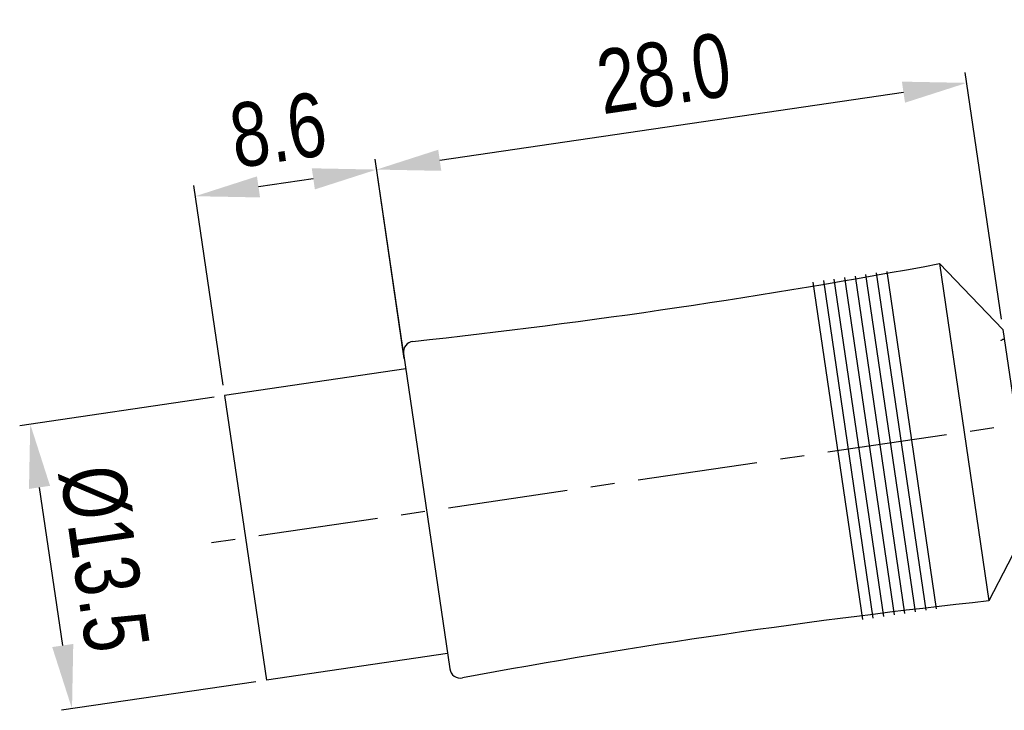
# Model space of a CAD drawing. Extents: x -12 to 408, y -12 to 285.
# Tile 3 of 7: x 214 to 260, y 115 to 148. Entities that reach past the tile are written whole.
import ezdxf

# ---------------------------------------------------------------- set-up
doc = ezdxf.new("R2010")
doc.units = 0
doc.header["$LTSCALE"] = 15
doc.header["$MEASUREMENT"] = 0
doc.header["$PDMODE"] = 3
doc.header["$PDSIZE"] = 0.3125
doc.linetypes.add('CENTER', pattern=[0.6, 0.375, -0.075, 0.075, -0.075])
doc.layers.get('0').update_dxf_attribs({"linetype": 'CONTINUOUS'})
doc.layers.get('Defpoints').update_dxf_attribs({"linetype": 'CONTINUOUS'})
doc.layers.add('CEN', color=3, linetype='CENTER')
doc.styles.get("Standard").update_dxf_attribs({"font": 'txt', "width": 0.8})
doc.dimstyles.get("Standard").update_dxf_attribs({"dimtxt": 3, "dimasz": 3, "dimexe": 0.5, "dimexo": 0.5, "dimgap": 1, "dimtad": 1, "dimdec": 1, "dimzin": 4, "dimdsep": 46, "dimtxsty": 'Standard', "dimcen": 3, "dimclrd": 3, "dimclre": 3, "dimclrt": 3, "dimadec": 0, "dimazin": 0, "dimtp": 0.01, "dimtm": 0.01, "dimtfac": 1, "dimtdec": 1, "dimtofl": 0, "dimtmove": 0, "dimatfit": 0, "dimldrblk": 'CLOSED', "dimfxl": 1, "dimtolj": 1, "dimtzin": 4, "dimarcsym": 0})

# ---------------------------------------------------------------- blocks, each defined once
blk = doc.blocks.new('*D7')
at = {"color": 3, "lineweight": -2, "transparency": 16777216}
for p, q in [((222.802, 129.935), (213.679, 128.595)), ((215.699, 118.279), (214.61, 125.699)), ((224.763, 116.578), (215.641, 115.238))]:
    blk.add_line(p, q, dxfattribs=at)
at = {"color": 3, "transparency": 16777216}
for points in [[(215.104, 125.772), (214.115, 125.627), (214.174, 128.668)], [(216.194, 118.352), (215.205, 118.206), (216.135, 115.311)]]:
    blk.add_solid(points, dxfattribs=at)
at = {"layer": 'Defpoints', "color": 0, "transparency": 16777216}
for p in [(223.297, 130.007), (214.174, 128.668), (225.258, 116.651)]:
    blk.add_point(p, dxfattribs=at)
at = {"color": 3, "transparency": 16777216, "insert": (217.628, 122.352), "char_height": 3, "attachment_point": 5, "rotation": 278.3545}
blk.add_mtext('\\A1;%%C13.5', dxfattribs=at)
blk = doc.blocks.new('_CLOSED')
at = {"color": 0, "linetype": 'ByBlock'}
for p, q in [((0, 0), (-1, 0.167)), ((-1, 0.167), (-1, -0.167)), ((-1, -0.167), (0, 0)), ((-1, 0), (0, 0))]:
    blk.add_line(p, q, dxfattribs=at)
blk = doc.blocks.new('*D8')
at = {"color": 3, "lineweight": -2, "transparency": 16777216}
for p, q in [((231.733, 131.752), (230.359, 141.108)), ((227.463, 140.177), (224.891, 139.799)), ((223.224, 130.502), (221.85, 139.858))]:
    blk.add_line(p, q, dxfattribs=at)
at = {"color": 3, "transparency": 16777216}
for points in [[(227.391, 140.672), (227.536, 139.682), (230.431, 140.613)], [(224.818, 140.294), (224.963, 139.305), (221.923, 139.363)]]:
    blk.add_solid(points, dxfattribs=at)
at = {"layer": 'Defpoints', "color": 0, "transparency": 16777216}
for p in [(221.923, 139.363), (231.805, 131.257), (223.297, 130.007)]:
    blk.add_point(p, dxfattribs=at)
at = {"color": 3, "transparency": 16777216, "insert": (225.814, 142.462), "char_height": 3, "attachment_point": 5, "rotation": 8.3545}
blk.add_mtext('\\A1;8.6', dxfattribs=at)
blk = doc.blocks.new('*D9')
at = {"color": 3, "lineweight": -2, "transparency": 16777216}
for p, q in [((259.763, 133.595), (258.063, 145.176)), ((233.4, 141.049), (255.167, 144.246)), ((231.66, 132.246), (230.359, 141.108))]:
    blk.add_line(p, q, dxfattribs=at)
at = {"color": 3, "transparency": 16777216}
for points in [[(255.094, 144.74), (255.24, 143.751), (258.135, 144.681)], [(233.327, 141.544), (233.472, 140.554), (230.431, 140.613)]]:
    blk.add_solid(points, dxfattribs=at)
at = {"layer": 'Defpoints', "color": 0, "transparency": 16777216}
for p in [(258.135, 144.681), (259.836, 133.101), (231.733, 131.752)]:
    blk.add_point(p, dxfattribs=at)
at = {"color": 3, "transparency": 16777216, "insert": (243.92, 145.121), "char_height": 3, "attachment_point": 5, "rotation": 8.3545}
blk.add_mtext('\\A1;28.0', dxfattribs=at)

msp = doc.modelspace()

# ---------------------------------------------------------------- linework, layer by layer
at = {"color": 7, "linetype": 'Continuous'}
for p, q in [((259.836, 133.101), (256.853, 136.199)), ((256.853, 136.199), (259.178, 120.368)), ((251.906, 135.472), (254.231, 119.642)), ((252.401, 135.545), (254.726, 119.715)), ((252.896, 135.617), (255.22, 119.787)), ((253.39, 135.69), (255.715, 119.86)), ((253.885, 135.763), (256.21, 119.933)), ((254.38, 135.835), (256.704, 120.005)), ((250.917, 135.327), (253.242, 119.497)), ((251.412, 135.4), (253.736, 119.569)), ((259.836, 133.101), (261.144, 124.193)), ((257.434, 132.243), (257.463, 132.044)), ((231.699, 131.98), (233.873, 117.177)), ((223.297, 130.007), (225.258, 116.651)), ((261.144, 124.193), (259.178, 120.368))]:
    msp.add_line(p, q, dxfattribs=at)
for p, q in [((231.805, 131.257), (223.297, 130.007)), ((233.767, 117.9), (225.258, 116.651))]:
    msp.add_line(p, q)
for centre, radius, start, end in [((197.017, 455.897), 325.25, 276.19932, 280.60108), ((232.194, 132.052), 0.5, 96.1993, 188.3545), ((293.785, -203.035), 325.25, 96.10787, 100.50962), ((234.368, 117.25), 0.5, 188.3545, 280.5096)]:
    msp.add_arc(centre, radius, start, end)
for points in [[(259.82, 132.633), (259.746, 132.592), (259.732, 132.582)], [(259.901, 132.656), (259.82, 132.633)]]:
    msp.add_spline(points, degree=3, dxfattribs=at)
at = {"layer": 'CEN'}
msp.add_line((274.998, 130.778), (222.015, 122.997), dxfattribs=at)

# ---------------------------------------------------------------- dimensions: what is measured, and where the dimension line sits
for base, p1, p2, picture, middle in [((258.135, 144.681), (231.733, 131.752), (259.836, 133.101), '*D9', (243.92, 145.121)), ((221.923, 139.363), (231.805, 131.257), (223.297, 130.007), '*D8', (225.814, 142.462))]:
    dim = msp.add_linear_dim(base=base, p1=p1, p2=p2, angle=8.3545, dimstyle='Standard')
    dim.commit()
    dim.dimension.update_dxf_attribs({"geometry": picture, "text_midpoint": middle})
dim = msp.add_linear_dim(base=(214.174, 128.668), p1=(225.258, 116.651), p2=(223.297, 130.007), angle=98.3545, text='%%C<>', dimstyle='Standard')
dim.commit()
dim.dimension.update_dxf_attribs({"geometry": '*D7', "text_midpoint": (217.628, 122.352)})

doc.saveas('drawing.dxf')
